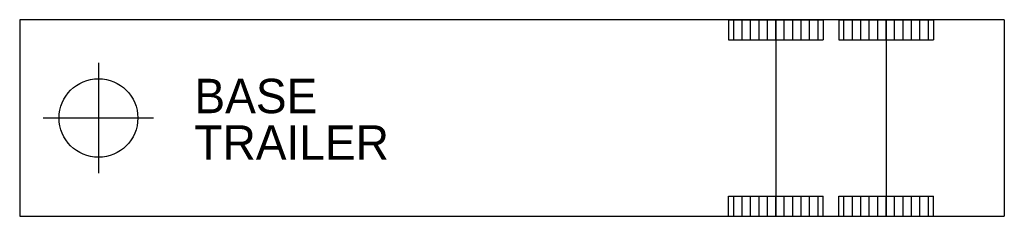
# Model space of a CAD drawing. Extents: x -1 to 11.5, y -1.3 to 1.3.
import ezdxf

# ---------------------------------------------------------------- set-up
doc = ezdxf.new("R2010")
doc.units = 0
doc.header["$MEASUREMENT"] = 0
doc.layers.get('0').update_dxf_attribs({"linetype": 'CONTINUOUS'})

msp = doc.modelspace()

# ---------------------------------------------------------------- hatches: boundary and pattern name
h = msp.add_hatch()
h.set_pattern_fill('ANSI31', color=0, scale=0.857143, angle=45, style=0)
h.set_pattern_definition([(90, (91.74286, 171.56429), (-0.10714286, 2e-17), [])])
h.paths.add_polyline_path([(9.2, 1.25), (8, 1.25), (8, 0.993), (9.2, 0.993)])
h = msp.add_hatch()
h.set_pattern_fill('ANSI31', color=0, scale=0.857143, angle=45, style=0)
h.set_pattern_definition([(90, (93.14286, 171.56429), (-0.10714286, 2e-17), [])])
h.paths.add_polyline_path([(10.6, 1.25), (9.4, 1.25), (9.4, 0.993), (10.6, 0.993)])
h = msp.add_hatch()
h.set_pattern_fill('ANSI31', color=0, scale=0.857143, angle=45, style=0)
h.set_pattern_definition([(270, (91.74286, -171.56429), (-0.10714286, -2e-17), [])])
h.paths.add_polyline_path([(9.2, -1.25), (8, -1.25), (8, -0.993), (9.2, -0.993)])
h = msp.add_hatch()
h.set_pattern_fill('ANSI31', color=0, scale=0.857143, angle=45, style=0)
h.set_pattern_definition([(270, (93.14286, -171.56429), (-0.10714286, -2e-17), [])])
h.paths.add_polyline_path([(10.6, -1.25), (9.4, -1.25), (9.4, -0.993), (10.6, -0.993)])

# ---------------------------------------------------------------- linework, layer by layer
at = {"color": 0}
for p, q in [((-1, 1.25), (-1, -1.25)), ((11.5, 1.25), (-1, 1.25)), ((8, 1.25), (9.2, 1.25)), ((8, 1.25), (8, 0.993)), ((8.6, 1.25), (8.6, -1.25)), ((9.2, 1.25), (9.2, 0.993)), ((9.4, 1.25), (10.6, 1.25)), ((9.4, 1.25), (9.4, 0.993)), ((10, 1.25), (10, -1.25)), ((10.6, 1.25), (10.6, 0.993)), ((11.5, 1.25), (11.5, -1.25)), ((8, 0.993), (9.2, 0.993)), ((9.4, 0.993), (10.6, 0.993)), ((0, 0.7), (0, -0.7)), ((-0.7, 0), (0.7, 0)), ((8, -0.993), (9.2, -0.993)), ((8, -1.25), (8, -0.993)), ((9.2, -1.25), (9.2, -0.993)), ((9.4, -0.993), (10.6, -0.993)), ((9.4, -1.25), (9.4, -0.993)), ((10.6, -1.25), (10.6, -0.993)), ((-1, -1.25), (11.5, -1.25)), ((8, -1.25), (9.2, -1.25)), ((9.4, -1.25), (10.6, -1.25))]:
    msp.add_line(p, q, dxfattribs=at)
msp.add_circle((0, 0), 0.5, dxfattribs=at)

# ---------------------------------------------------------------- texts
at = {"color": 0, "flags": 1}
for tag, p in [('BASE', (1.218, 0.061)), ('TRAILER', (1.218, -0.531))]:
    msp.add_attdef(tag, p, '9.3', height=0.4374, dxfattribs=at)

doc.saveas('drawing.dxf')
